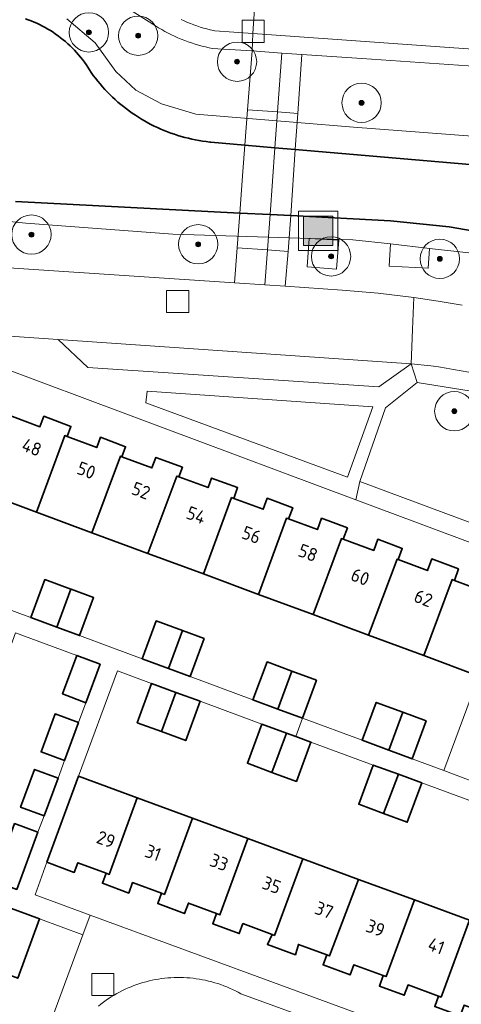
# Model space of a CAD drawing. Extents: x 154222 to 160093, y 456746 to 462495.
# Tile 146 of 254: x 158321 to 158366, y 461077 to 461177. Entities that reach past the tile are written whole.
import ezdxf
from ezdxf.enums import TextEntityAlignment as Align

# ---------------------------------------------------------------- set-up
doc = ezdxf.new("R2010")
doc.units = 0
doc.header["$LTSCALE"] = 0.75
doc.layers.get('0').update_dxf_attribs({"linetype": 'CONTINUOUS'})
for name, color, linetype, lineweight in [('B-XX-GK-BESCHOEIING-G', 252, 'GK-BESCHOEIING', 35), ('B-XX-GR-BEPLANTING_CULTUUR_BODEMBEDEKKER-GV', 252, 'CONTINUOUS', 18), ('B-XX-GR-BEPLANTING_CULTUUR_BOSPLANTSOEN-GV', 252, 'CONTINUOUS', 18), ('B-XX-GR-BOOM-S', 252, 'CONTINUOUS', 25), ('B-XX-IE-MEUBILAIR_WEGMEUBILAIR-S', 252, 'CONTINUOUS', 25), ('B-XX-KW-KUNSTWERK_DEK-GV', 252, 'CONTINUOUS', 18), ('B-XX-OG-BEBOUWING-GV', 6, 'CONTINUOUS', 35), ('B-XX-OG-BEBOUWING-T18', 1, 'CONTINUOUS', 18), ('B-XX-OG-TERREIN_CULTUURSCHEIDING-GV', 252, 'CONTINUOUS', 18), ('B-XX-OG-TERREIN_ERF-GV', 252, 'CONTINUOUS', 18), ('B-XX-OG-WATER_SLOOT-GV', 252, 'CONTINUOUS', 18), ('B-XX-RI-GWA_RIOOLPUT-S', 252, 'CONTINUOUS', 25), ('B-XX-VH-VERHARDING_ASFALT-GV', 252, 'CONTINUOUS', 18), ('B-XX-VH-VERHARDING_BETONSTRAATSTEEN-GV', 252, 'CONTINUOUS', 18), ('B-XX-VH-VERHARDING_TEGEL-GV', 252, 'CONTINUOUS', 18)]:
    doc.layers.add(name, color=color, linetype=linetype, lineweight=lineweight)
doc.styles.add('NLCS-ISO-M-T18', font='NLCS-ISO.ttf', dxfattribs={"height": 1.8})
doc.linetypes.add('GK-BESCHOEIING', pattern='A,30,-5,[1,NLCS.SHX,S=1,R=0,X=0,Y=0],-5', length=40)

# ---------------------------------------------------------------- blocks, each defined once
blk = doc.blocks.new('SIE-WEG_AFVALBAK-SO')
at = {"linetype": 'ByBlock', "lineweight": 18}
h = blk.add_hatch(color=0, dxfattribs=at)
h.dxf.hatch_style = 1
h.paths.add_polyline_path([(-1.5, -1.5), (1.5, -1.5), (1.5, 1.5), (-1.5, 1.5)])
at = {"color": 0, "linetype": 'ByBlock', "lineweight": 18}
for points in [[(-2, -2), (2, -2), (2, 2), (-2, 2)], [(-1.5, -1.5), (1.5, -1.5), (1.5, 1.5), (-1.5, 1.5)]]:
    blk.add_lwpolyline(points, close=True, dxfattribs=at)
blk = doc.blocks.new('SRI-PUT_INSPECTIEPUT_RIOOLPUT-SO')
at = {"color": 0, "linetype": 'ByBlock', "lineweight": 18}
blk.add_lwpolyline([(-1.125, -1.125), (1.125, -1.125), (1.125, 1.125), (-1.125, 1.125)], close=True, dxfattribs=at)
blk = doc.blocks.new('SGR-BOOM_01-SO')
at = {"linetype": 'ByBlock', "lineweight": 18}
h = blk.add_hatch(color=0, dxfattribs=at)
h.dxf.hatch_style = 1
edge = h.paths.add_edge_path()
edge.add_arc((0, 0), 0.25, 0, 360)
at = {"color": 0, "linetype": 'ByBlock', "lineweight": 18}
for radius in [2, 0.25]:
    blk.add_circle((0, 0), radius, dxfattribs=at)

msp = doc.modelspace()

# ---------------------------------------------------------------- linework, layer by layer
at = {"layer": 'B-XX-GK-BESCHOEIING-G'}
for points in [[(158321.341, 461176.831), (158321.638, 461176.725), (158321.932, 461176.612), (158322.223, 461176.491), (158322.512, 461176.363), (158322.797, 461176.227), (158323.078, 461176.084), (158323.356, 461175.935), (158323.63, 461175.778), (158323.899, 461175.614), (158324.165, 461175.444), (158324.426, 461175.267), (158324.682, 461175.083), (158324.934, 461174.893), (158325.181, 461174.696), (158325.423, 461174.494), (158325.659, 461174.285), (158325.891, 461174.07), (158326.116, 461173.85), (158326.336, 461173.624), (158326.551, 461173.392), (158326.759, 461173.155), (158326.961, 461172.913), (158327.157, 461172.666), (158327.347, 461172.414), (158327.53, 461172.157), (158327.707, 461171.896), (158327.877, 461171.63), (158328.04, 461171.36), (158328.258, 461171.061), (158328.482, 461170.767), (158328.712, 461170.478), (158328.949, 461170.194), (158329.192, 461169.915), (158329.44, 461169.641), (158329.695, 461169.373), (158329.955, 461169.11), (158330.221, 461168.853), (158330.493, 461168.602), (158330.769, 461168.357), (158331.051, 461168.118), (158331.339, 461167.885), (158331.631, 461167.658), (158331.928, 461167.438), (158332.229, 461167.224), (158332.536, 461167.017), (158332.846, 461166.816), (158333.161, 461166.622), (158333.48, 461166.436), (158333.803, 461166.255), (158334.13, 461166.082), (158334.46, 461165.917), (158334.794, 461165.758), (158335.132, 461165.606), (158335.472, 461165.462), (158335.816, 461165.326), (158336.162, 461165.196), (158336.511, 461165.075), (158336.863, 461164.96), (158337.217, 461164.854), (158337.573, 461164.755), (158337.932, 461164.664), (158338.292, 461164.581), (158338.654, 461164.505), (158339.018, 461164.438), (158339.382, 461164.378), (158339.749, 461164.326), (158340.116, 461164.282), (158340.23, 461164.27), (158343.681, 461163.972), (158346.752, 461163.707), (158348.82, 461163.529), (158354.736, 461163.018), (158377.225, 461161.078)], [(158370.36, 461154.64), (158364.467, 461155.661), (158358.52, 461156.29), (158348.359, 461156.806), (158346.257, 461156.913), (158343.163, 461157.071), (158320.35, 461158.23)]]:
    msp.add_lwpolyline(points, dxfattribs=at)
at = {"layer": 'B-XX-GR-BEPLANTING_CULTUUR_BODEMBEDEKKER-GV'}
for points in [[(158321.341, 461176.831), (158321.638, 461176.725), (158321.932, 461176.612), (158322.223, 461176.491), (158322.512, 461176.363), (158322.797, 461176.227), (158323.078, 461176.084), (158323.356, 461175.935), (158323.63, 461175.778), (158323.899, 461175.614), (158324.165, 461175.444), (158324.426, 461175.267), (158324.682, 461175.083), (158324.934, 461174.893), (158325.181, 461174.696), (158325.423, 461174.494), (158325.659, 461174.285), (158325.891, 461174.071), (158326.116, 461173.85), (158326.336, 461173.624), (158326.551, 461173.392), (158326.759, 461173.155), (158326.961, 461172.913), (158327.157, 461172.666), (158327.347, 461172.414), (158327.53, 461172.157), (158327.707, 461171.896), (158327.877, 461171.63), (158328.04, 461171.36), (158328.258, 461171.061), (158328.482, 461170.767), (158328.712, 461170.478), (158328.949, 461170.194), (158329.192, 461169.915), (158329.44, 461169.641), (158329.695, 461169.373), (158329.955, 461169.11), (158330.221, 461168.854), (158330.493, 461168.602), (158330.769, 461168.357), (158331.052, 461168.118), (158331.339, 461167.885), (158331.631, 461167.658), (158331.928, 461167.438), (158332.229, 461167.224), (158332.536, 461167.017), (158332.846, 461166.816), (158333.161, 461166.622), (158333.48, 461166.435), (158333.803, 461166.256), (158334.13, 461166.082), (158334.46, 461165.917), (158334.794, 461165.758), (158335.132, 461165.606), (158335.472, 461165.462), (158335.816, 461165.326), (158336.162, 461165.196), (158336.511, 461165.075), (158336.863, 461164.96), (158337.217, 461164.854), (158337.573, 461164.755), (158337.932, 461164.664), (158338.292, 461164.581), (158338.654, 461164.505), (158339.018, 461164.438), (158339.383, 461164.378), (158339.749, 461164.326), (158340.116, 461164.282), (158340.23, 461164.27), (158343.681, 461163.972), (158346.752, 461163.707), (158348.82, 461163.529), (158354.736, 461163.018), (158377.225, 461161.078)], [(158376.648, 461164.144), (158354.726, 461165.805), (158349.008, 461166.272), (158338.686, 461167.114), (158335.199, 461168.179), (158332.575, 461169.545), (158330.543, 461171.453), (158328.452, 461174.359), (158325.58, 461176.804)]]:
    msp.add_lwpolyline(points, dxfattribs=at)
at = {"layer": 'B-XX-GR-BEPLANTING_CULTUUR_BOSPLANTSOEN-GV'}
for points in [[(158337.196, 461176.74), (158337.513, 461176.595), (158337.832, 461176.457), (158338.155, 461176.327), (158338.481, 461176.204), (158338.809, 461176.088), (158339.14, 461175.98), (158339.473, 461175.88), (158339.808, 461175.787), (158340.146, 461175.703), (158340.485, 461175.625), (158340.64, 461175.593), (158344.48, 461175.34), (158344.774, 461179.366)], [(158325.58, 461176.804), (158328.452, 461174.359), (158330.543, 461171.453), (158332.575, 461169.545), (158335.199, 461168.179), (158338.686, 461167.114), (158349.008, 461166.272), (158349.072, 461167.201), (158347.018, 461167.352), (158343.951, 461167.578), (158344.426, 461173.553), (158340.355, 461173.804), (158340.046, 461173.869), (158339.685, 461173.952), (158339.325, 461174.043), (158338.968, 461174.142), (158338.612, 461174.248), (158338.26, 461174.362), (158337.909, 461174.484), (158337.562, 461174.613), (158337.217, 461174.75), (158336.875, 461174.894), (158336.537, 461175.045), (158336.201, 461175.204), (158335.87, 461175.37), (158335.542, 461175.543), (158335.217, 461175.723), (158334.897, 461175.91), (158334.581, 461176.104), (158330.932, 461178.405)]]:
    msp.add_lwpolyline(points, dxfattribs=at)
for points in [[(158355.584, 461172.776), (158349.492, 461173.19), (158349.072, 461167.201), (158349.008, 461166.272), (158354.726, 461165.805), (158376.648, 461164.144), (158375.276, 461171.437)], [(158353.237, 461154.322), (158350.241, 461154.487), (158350.039, 461151.61), (158353.029, 461151.365)], [(158362.48, 461153.466), (158358.501, 461153.921), (158358.361, 461151.682), (158362.355, 461151.455)]]:
    msp.add_lwpolyline(points, close=True, dxfattribs=at)
at = {"layer": 'B-XX-KW-KUNSTWERK_DEK-GV'}
msp.add_lwpolyline([(158347.018, 461167.352), (158343.951, 461167.578), (158343.681, 461163.972), (158343.48, 461161.295), (158343.163, 461157.071), (158342.899, 461153.546), (158345.994, 461153.313), (158348.108, 461153.153), (158348.359, 461156.806), (158348.82, 461163.529), (158348.888, 461164.527), (158349.072, 461167.201)], close=True, dxfattribs=at)
at = {"layer": 'B-XX-OG-BEBOUWING-GV'}
for points in [[(158320.024, 461136.395), (158319.868, 461136.454), (158316.998, 461128.679), (158322.478, 461126.651), (158325.356, 461134.439), (158325.599, 461134.347), (158325.984, 461135.367), (158323.223, 461136.409), (158322.82, 461135.34)], [(158325.599, 461134.347), (158325.356, 461134.439), (158322.478, 461126.651), (158328.124, 461124.562), (158331.02, 461132.33), (158331.157, 461132.279), (158331.546, 461133.309), (158329.006, 461134.267), (158328.609, 461133.212)], [(158331.157, 461132.279), (158331.02, 461132.33), (158328.124, 461124.562), (158333.815, 461122.456), (158336.765, 461130.324), (158336.959, 461130.252), (158337.32, 461131.227), (158334.626, 461132.224), (158334.226, 461131.143)], [(158336.959, 461130.252), (158336.765, 461130.324), (158333.815, 461122.456), (158339.462, 461120.366), (158342.325, 461128.135), (158342.547, 461128.053), (158342.951, 461129.143), (158340.298, 461130.125), (158339.937, 461129.15)], [(158342.547, 461128.053), (158342.325, 461128.135), (158339.462, 461120.366), (158345.06, 461118.295), (158347.921, 461126.041), (158348.137, 461125.961), (158348.56, 461127.104), (158345.97, 461128.063), (158345.555, 461126.94)], [(158348.137, 461125.961), (158347.921, 461126.041), (158345.06, 461118.295), (158350.624, 461116.236), (158353.512, 461123.969), (158353.698, 461123.9), (158354.125, 461125.053), (158351.491, 461126.028), (158351.065, 461124.878)], [(158353.698, 461123.9), (158353.512, 461123.969), (158350.624, 461116.236), (158356.269, 461114.147), (158359.171, 461121.868), (158359.288, 461121.825), (158359.71, 461122.967), (158357.216, 461123.89), (158356.796, 461122.754)], [(158365.446, 461120.881), (158362.708, 461121.894), (158362.273, 461120.72), (158359.288, 461121.825), (158359.171, 461121.868), (158356.269, 461114.147), (158361.903, 461112.063), (158364.776, 461119.8), (158365.013, 461119.712)], [(158325.981, 461118.814), (158323.313, 461119.802), (158321.886, 461115.945), (158324.545, 461114.961)], [(158370.812, 461118.93), (158368.369, 461119.834), (158367.925, 461118.634), (158365.013, 461119.712), (158364.776, 461119.8), (158361.903, 461112.063), (158367.504, 461109.99)], [(158325.995, 461118.809), (158325.981, 461118.814), (158324.545, 461114.961), (158326.857, 461114.106), (158328.284, 461117.962)], [(158337.34, 461114.609), (158334.671, 461115.597), (158333.244, 461111.739), (158335.918, 461110.75)], [(158339.554, 461113.79), (158337.34, 461114.609), (158335.918, 461110.75), (158338.127, 461109.932)], [(158328.965, 461111.204), (158326.58, 461112.079), (158325.128, 461108.163), (158327.506, 461107.281)], [(158348.477, 461110.487), (158345.938, 461111.427), (158344.511, 461107.569), (158347.038, 461106.634)], [(158350.975, 461109.563), (158348.477, 461110.487), (158347.038, 461106.634), (158349.548, 461105.705)], [(158336.673, 461108.327), (158334.195, 461109.24), (158332.726, 461105.247), (158335.208, 461104.333)], [(158339.14, 461107.42), (158336.673, 461108.327), (158335.208, 461104.333), (158337.673, 461103.426)], [(158359.767, 461106.309), (158357.062, 461107.31), (158355.635, 461103.452), (158358.335, 461102.452)], [(158326.753, 461105.25), (158324.375, 461106.133), (158322.944, 461102.273), (158325.322, 461101.391)], [(158362.154, 461105.426), (158359.767, 461106.309), (158358.335, 461102.452), (158360.726, 461101.567)], [(158347.906, 461104.194), (158345.413, 461105.111), (158343.944, 461101.117), (158346.446, 461100.196)], [(158348.863, 461103.842), (158347.906, 461104.194), (158346.446, 461100.196), (158348.935, 461099.28), (158350.404, 461103.275)], [(158359.31, 461099.998), (158356.746, 461100.942), (158355.277, 461096.945), (158357.798, 461096.017)], [(158324.664, 461099.614), (158322.284, 461100.496), (158320.859, 461096.654), (158323.24, 461095.771)], [(158332.737, 461097.598), (158326.758, 461099.797), (158323.541, 461091.052), (158326.322, 461090.017), (158326.691, 461091.009), (158329.561, 461089.94), (158329.884, 461089.82)], [(158361.682, 461099.126), (158359.31, 461099.998), (158357.798, 461096.017), (158360.214, 461095.128)], [(158338.348, 461095.533), (158332.737, 461097.598), (158329.884, 461089.82), (158329.561, 461089.94), (158329.18, 461088.917), (158331.86, 461087.92), (158332.26, 461088.994), (158335.204, 461087.898), (158335.488, 461087.792)], [(158322.624, 461094.107), (158320.243, 461094.99), (158318.088, 461089.174), (158320.472, 461088.298)], [(158343.984, 461093.46), (158338.348, 461095.533), (158335.488, 461087.792), (158335.204, 461087.898), (158334.815, 461086.853), (158337.538, 461085.839), (158337.933, 461086.9), (158340.803, 461085.832), (158341.15, 461085.703)], [(158349.575, 461091.404), (158343.984, 461093.46), (158341.15, 461085.703), (158340.803, 461085.832), (158340.421, 461084.806), (158343.108, 461083.805), (158343.483, 461084.812), (158346.478, 461083.697), (158346.7, 461083.614)], [(158355.252, 461089.315), (158349.575, 461091.404), (158346.7, 461083.614), (158346.478, 461083.697), (158345.979, 461082.696), (158348.835, 461081.65), (158349.132, 461082.702), (158352.024, 461081.638), (158352.297, 461081.538)], [(158360.958, 461087.216), (158355.252, 461089.315), (158352.297, 461081.538), (158352.024, 461081.638), (158351.647, 461080.613), (158354.396, 461079.602), (158354.778, 461080.64), (158357.773, 461079.538), (158358.055, 461079.434)], [(158321.589, 461085.74), (158315.181, 461088.09), (158312.989, 461082.111), (158320.568, 461079.258), (158322.784, 461085.302)], [(158366.544, 461085.162), (158360.958, 461087.216), (158358.055, 461079.434), (158357.773, 461079.538), (158357.378, 461078.463), (158359.913, 461077.531), (158360.297, 461078.575), (158363.402, 461077.432), (158363.661, 461077.337)], [(158372.123, 461083.109), (158366.544, 461085.162), (158363.661, 461077.337), (158363.402, 461077.432), (158363.016, 461076.382), (158365.608, 461075.429), (158366.007, 461076.514), (158368.846, 461075.47), (158369.18, 461075.347)]]:
    msp.add_lwpolyline(points, close=True, dxfattribs=at)
at = {"layer": 'B-XX-OG-TERREIN_CULTUURSCHEIDING-GV'}
for points in [[(158370.36, 461154.64), (158364.467, 461155.661), (158358.52, 461156.29), (158348.359, 461156.806), (158346.257, 461156.913), (158343.163, 461157.071), (158320.35, 461158.23)], [(158317.055, 461156.495), (158321.403, 461156.054), (158336.362, 461154.903), (158354.667, 461154.36), (158358.501, 461153.921), (158362.48, 461153.466), (158366.496, 461153.006)], [(158366.496, 461153.006), (158362.48, 461153.466), (158362.355, 461151.455), (158358.361, 461151.682), (158358.501, 461153.921), (158354.667, 461154.36), (158336.362, 461154.903), (158321.403, 461156.054), (158317.055, 461156.495)], [(158310.444, 461152.093), (158342.63, 461149.957), (158342.899, 461153.546), (158345.994, 461153.313), (158348.108, 461153.153), (158347.771, 461149.616), (158353.59, 461149.23), (158357.247, 461148.91), (158360.893, 461148.475), (158363.357, 461148.115), (158365.812, 461147.702)]]:
    msp.add_lwpolyline(points, dxfattribs=at)
for points in [[(158350.039, 461151.61), (158350.241, 461154.487), (158353.237, 461154.322), (158353.029, 461151.365)], [(158366.734, 461138.945), (158361.207, 461139.836), (158358.015, 461137.27), (158355.393, 461129.753), (158368.244, 461124.99), (158372.187, 461137.674)], [(158356.713, 461137.365), (158333.734, 461138.971), (158333.589, 461137.77), (158354.14, 461130.198)]]:
    msp.add_lwpolyline(points, close=True, dxfattribs=at)
at = {"layer": 'B-XX-OG-TERREIN_ERF-GV'}
for points in [[(158371.81, 461121.632), (158354.985, 461127.912), (158315.37, 461142.7)], [(158320.024, 461136.395), (158322.82, 461135.34), (158323.223, 461136.409), (158325.984, 461135.367), (158325.599, 461134.347), (158328.609, 461133.212), (158329.006, 461134.267), (158331.546, 461133.309), (158331.157, 461132.279), (158334.226, 461131.143), (158334.626, 461132.224), (158337.32, 461131.227), (158336.959, 461130.252), (158339.937, 461129.15), (158340.298, 461130.125), (158342.951, 461129.143), (158342.547, 461128.053), (158345.555, 461126.94), (158345.97, 461128.063), (158348.56, 461127.104), (158348.137, 461125.961), (158351.065, 461124.878), (158351.491, 461126.028), (158354.125, 461125.053), (158353.698, 461123.9), (158356.796, 461122.754), (158357.216, 461123.89), (158359.71, 461122.967), (158359.288, 461121.825), (158362.273, 461120.72), (158362.708, 461121.894), (158365.446, 461120.881), (158365.013, 461119.712), (158367.925, 461118.634)], [(158315.706, 461118.233), (158321.036, 461116.26), (158321.886, 461115.945), (158323.313, 461119.802), (158325.981, 461118.814), (158325.995, 461118.809), (158328.284, 461117.962), (158326.857, 461114.106), (158333.244, 461111.739), (158334.671, 461115.597), (158337.34, 461114.609), (158339.554, 461113.79), (158338.127, 461109.932), (158344.511, 461107.569), (158345.938, 461111.427), (158348.477, 461110.487), (158350.975, 461109.563), (158349.548, 461105.705), (158355.635, 461103.452), (158357.062, 461107.31), (158359.767, 461106.309), (158362.154, 461105.426), (158360.726, 461101.567), (158363.944, 461100.373), (158367.504, 461109.99), (158361.903, 461112.063), (158356.269, 461114.147), (158350.624, 461116.236), (158345.06, 461118.295), (158339.462, 461120.366), (158333.815, 461122.456), (158328.124, 461124.562), (158322.478, 461126.651), (158316.998, 461128.679)], [(158368.027, 461096.788), (158361.682, 461099.126), (158360.214, 461095.128), (158357.798, 461096.017), (158355.277, 461096.945), (158356.746, 461100.942), (158350.404, 461103.275), (158348.935, 461099.28), (158346.446, 461100.196), (158343.944, 461101.117), (158345.413, 461105.111), (158339.14, 461107.42), (158337.673, 461103.426), (158335.208, 461104.333), (158332.726, 461105.247), (158334.195, 461109.24), (158330.706, 461110.527), (158326.758, 461099.797), (158332.737, 461097.598), (158338.348, 461095.533), (158343.984, 461093.46), (158349.575, 461091.404), (158355.252, 461089.315), (158360.958, 461087.216), (158366.544, 461085.162)], [(158363.016, 461076.382), (158363.402, 461077.432), (158360.297, 461078.575), (158359.913, 461077.531), (158357.378, 461078.463), (158357.773, 461079.538), (158354.778, 461080.64), (158354.396, 461079.602), (158351.647, 461080.613), (158352.024, 461081.638), (158349.132, 461082.702), (158348.835, 461081.65), (158345.979, 461082.696), (158346.478, 461083.697), (158343.483, 461084.812), (158343.108, 461083.805), (158340.421, 461084.806), (158340.803, 461085.832), (158337.933, 461086.9), (158337.538, 461085.839), (158334.815, 461086.853), (158335.204, 461087.898), (158332.26, 461088.994), (158331.86, 461087.92), (158329.18, 461088.917), (158329.561, 461089.94), (158326.691, 461091.009), (158326.322, 461090.017), (158323.541, 461091.052), (158322.323, 461087.738), (158327.937, 461085.677), (158359.894, 461073.944)], [(158305.862, 461025.979), (158327.2, 461083.682), (158322.784, 461085.302), (158320.568, 461079.258)]]:
    msp.add_lwpolyline(points, dxfattribs=at)
msp.add_lwpolyline([(158326.58, 461112.079), (158320.343, 461114.374), (158318.161, 461108.434), (158316.084, 461102.779), (158314.062, 461097.275), (158311.918, 461091.439), (158313.763, 461090.762), (158318.088, 461089.174), (158320.243, 461094.99), (158322.624, 461094.107), (158323.24, 461095.771), (158320.859, 461096.654), (158322.284, 461100.496), (158324.664, 461099.614), (158325.322, 461101.391), (158322.944, 461102.273), (158324.375, 461106.133), (158326.753, 461105.25), (158327.506, 461107.281), (158325.128, 461108.163)], close=True, dxfattribs=at)
at = {"layer": 'B-XX-OG-WATER_SLOOT-GV'}
for points in [[(158377.225, 461161.078), (158354.736, 461163.018), (158348.82, 461163.529), (158346.752, 461163.707), (158343.681, 461163.972), (158340.23, 461164.27), (158340.116, 461164.282), (158339.749, 461164.326), (158339.383, 461164.378), (158339.018, 461164.438), (158338.654, 461164.505), (158338.292, 461164.581), (158337.932, 461164.664), (158337.573, 461164.755), (158337.217, 461164.854), (158336.863, 461164.96), (158336.511, 461165.075), (158336.162, 461165.196), (158335.816, 461165.326), (158335.472, 461165.462), (158335.132, 461165.606), (158334.794, 461165.758), (158334.46, 461165.917), (158334.13, 461166.082), (158333.803, 461166.256), (158333.48, 461166.435), (158333.161, 461166.622), (158332.846, 461166.816), (158332.536, 461167.017), (158332.229, 461167.224), (158331.928, 461167.438), (158331.631, 461167.658), (158331.339, 461167.885), (158331.052, 461168.118), (158330.769, 461168.357), (158330.493, 461168.602), (158330.221, 461168.854), (158329.955, 461169.11), (158329.695, 461169.373), (158329.44, 461169.641), (158329.192, 461169.915), (158328.949, 461170.194), (158328.712, 461170.478), (158328.482, 461170.767), (158328.258, 461171.061), (158328.04, 461171.36), (158327.877, 461171.63), (158327.707, 461171.896), (158327.53, 461172.157), (158327.347, 461172.414), (158327.157, 461172.666), (158326.961, 461172.913), (158326.759, 461173.155), (158326.551, 461173.392), (158326.336, 461173.624), (158326.116, 461173.85), (158325.891, 461174.071), (158325.659, 461174.285), (158325.423, 461174.494), (158325.181, 461174.696), (158324.934, 461174.893), (158324.682, 461175.083), (158324.426, 461175.267), (158324.165, 461175.444), (158323.899, 461175.614), (158323.63, 461175.778), (158323.356, 461175.935), (158323.078, 461176.084), (158322.797, 461176.227), (158322.512, 461176.363), (158322.223, 461176.491), (158321.932, 461176.612), (158321.638, 461176.725), (158321.341, 461176.831)], [(158320.35, 461158.23), (158343.163, 461157.071), (158346.257, 461156.913), (158348.359, 461156.806), (158358.52, 461156.29), (158364.467, 461155.661), (158370.36, 461154.64)]]:
    msp.add_lwpolyline(points, dxfattribs=at)
at = {"layer": 'B-XX-VH-VERHARDING_ASFALT-GV'}
for points in [[(158347.454, 461173.329), (158344.426, 461173.553), (158343.951, 461167.578), (158347.018, 461167.352)], [(158349.492, 461173.19), (158347.454, 461173.329), (158347.018, 461167.352), (158349.072, 461167.201)], [(158347.018, 461167.352), (158343.951, 461167.578), (158343.681, 461163.972), (158343.48, 461161.295), (158343.163, 461157.071), (158342.899, 461153.546), (158345.994, 461153.313), (158346.257, 461156.913), (158346.752, 461163.707)], [(158349.072, 461167.201), (158347.018, 461167.352), (158346.752, 461163.707), (158346.257, 461156.913), (158345.994, 461153.313), (158348.108, 461153.153), (158348.359, 461156.806), (158348.82, 461163.529), (158348.888, 461164.527)], [(158345.994, 461153.313), (158342.899, 461153.546), (158342.63, 461149.957), (158345.734, 461149.751)], [(158348.108, 461153.153), (158345.994, 461153.313), (158345.734, 461149.751), (158347.771, 461149.616)]]:
    msp.add_lwpolyline(points, close=True, dxfattribs=at)
for points in [[(158310.36, 461145.191), (158324.675, 461144.22), (158360.612, 461141.743), (158360.757, 461145.211), (158360.893, 461148.475), (158357.247, 461148.91), (158353.59, 461149.23), (158347.771, 461149.616), (158345.734, 461149.751), (158342.63, 461149.957), (158310.444, 461152.093)], [(158365.812, 461147.702), (158363.357, 461148.115), (158360.893, 461148.475), (158360.757, 461145.211), (158360.612, 461141.743), (158362.615, 461141.547), (158362.628, 461141.545), (158363.398, 461141.429), (158364.168, 461141.305), (158364.936, 461141.173), (158365.703, 461141.033), (158366.468, 461140.885)]]:
    msp.add_lwpolyline(points, dxfattribs=at)
at = {"layer": 'B-XX-VH-VERHARDING_BETONSTRAATSTEEN-GV'}
for points in [[(158344.774, 461179.366), (158344.48, 461175.34), (158427.817, 461169.406)], [(158427.817, 461169.406), (158344.48, 461175.34), (158344.426, 461173.553), (158347.454, 461173.329), (158349.492, 461173.19), (158355.584, 461172.776), (158375.276, 461171.437), (158423.419, 461168.164), (158428.157, 461167.842)], [(158359.153, 461071.92), (158343.288, 461077.688), (158343.005, 461077.842), (158342.718, 461077.988), (158342.428, 461078.128), (158342.134, 461078.26), (158341.837, 461078.385), (158341.538, 461078.503), (158341.235, 461078.613), (158340.929, 461078.715), (158340.622, 461078.81), (158340.312, 461078.897), (158339.999, 461078.977), (158339.685, 461079.048), (158339.37, 461079.112), (158339.053, 461079.168), (158338.734, 461079.216), (158338.415, 461079.256), (158338.094, 461079.289), (158337.773, 461079.313), (158337.451, 461079.329), (158337.129, 461079.337), (158336.807, 461079.338), (158336.485, 461079.33), (158336.164, 461079.314), (158335.842, 461079.291), (158335.522, 461079.259), (158335.202, 461079.219), (158334.884, 461079.172), (158334.566, 461079.116), (158334.251, 461079.053), (158333.937, 461078.982), (158333.624, 461078.903), (158333.314, 461078.816), (158333.006, 461078.722), (158332.701, 461078.62), (158332.398, 461078.511), (158332.098, 461078.394), (158331.8, 461078.269), (158331.506, 461078.137), (158331.216, 461077.999), (158330.929, 461077.852), (158330.646, 461077.699), (158330.366, 461077.539), (158330.091, 461077.372), (158329.82, 461077.198), (158329.553, 461077.017), (158329.291, 461076.83), (158329.034, 461076.637), (158328.781, 461076.437)]]:
    msp.add_lwpolyline(points, dxfattribs=at)
msp.add_lwpolyline([(158360.612, 461141.743), (158324.675, 461144.22), (158327.684, 461141.375), (158357.315, 461139.385)], close=True, dxfattribs=at)
at = {"layer": 'B-XX-VH-VERHARDING_TEGEL-GV'}
for points in [[(158330.932, 461178.405), (158334.581, 461176.104), (158334.897, 461175.91), (158335.217, 461175.723), (158335.542, 461175.543), (158335.87, 461175.37), (158336.201, 461175.204), (158336.537, 461175.045), (158336.875, 461174.894), (158337.217, 461174.75), (158337.562, 461174.613), (158337.909, 461174.484), (158338.26, 461174.362), (158338.612, 461174.248), (158338.968, 461174.142), (158339.325, 461174.043), (158339.685, 461173.952), (158340.046, 461173.869), (158340.355, 461173.804), (158344.426, 461173.553), (158344.48, 461175.34), (158340.64, 461175.593), (158340.485, 461175.625), (158340.146, 461175.703), (158339.808, 461175.787), (158339.473, 461175.88), (158339.14, 461175.98), (158338.809, 461176.088), (158338.481, 461176.204), (158338.155, 461176.327), (158337.832, 461176.457), (158337.513, 461176.595), (158337.196, 461176.74)], [(158315.37, 461142.7), (158354.985, 461127.912), (158355.393, 461129.753), (158358.015, 461137.27), (158361.207, 461139.836), (158360.612, 461141.743), (158357.315, 461139.385), (158327.684, 461141.375), (158324.675, 461144.22), (158310.36, 461145.191)], [(158366.468, 461140.885), (158365.703, 461141.033), (158364.936, 461141.173), (158364.168, 461141.305), (158363.398, 461141.429), (158362.628, 461141.545), (158362.615, 461141.547), (158360.612, 461141.743), (158361.207, 461139.836), (158366.734, 461138.945)], [(158368.244, 461124.99), (158355.393, 461129.753), (158354.985, 461127.912), (158371.81, 461121.632)], [(158315.181, 461088.09), (158321.589, 461085.74), (158322.784, 461085.302), (158327.2, 461083.682), (158327.937, 461085.677), (158322.323, 461087.738), (158323.541, 461091.052), (158326.758, 461099.797), (158330.706, 461110.527), (158334.195, 461109.24), (158336.673, 461108.327), (158339.14, 461107.42), (158345.413, 461105.111), (158347.906, 461104.194), (158348.863, 461103.842), (158349.548, 461105.705), (158347.038, 461106.634), (158344.511, 461107.569), (158338.127, 461109.932), (158335.918, 461110.75), (158333.244, 461111.739), (158326.857, 461114.106), (158324.545, 461114.961), (158321.886, 461115.945), (158321.036, 461116.26), (158315.706, 461118.233)], [(158320.343, 461114.374), (158326.58, 461112.079), (158328.965, 461111.204), (158327.506, 461107.281), (158326.753, 461105.25), (158325.322, 461101.391), (158324.664, 461099.614), (158323.24, 461095.771), (158322.624, 461094.107), (158320.472, 461088.298)], [(158367.504, 461109.99), (158363.944, 461100.373), (158365.91, 461099.641)], [(158359.894, 461073.944), (158327.937, 461085.677), (158327.2, 461083.682), (158305.862, 461025.979)], [(158328.781, 461076.437), (158329.034, 461076.637), (158329.291, 461076.83), (158329.553, 461077.017), (158329.82, 461077.198), (158330.091, 461077.372), (158330.366, 461077.539), (158330.646, 461077.699), (158330.929, 461077.852), (158331.216, 461077.999), (158331.506, 461078.137), (158331.8, 461078.269), (158332.098, 461078.394), (158332.398, 461078.511), (158332.701, 461078.62), (158333.006, 461078.722), (158333.314, 461078.816), (158333.624, 461078.903), (158333.937, 461078.982), (158334.251, 461079.053), (158334.566, 461079.116), (158334.884, 461079.172), (158335.202, 461079.219), (158335.522, 461079.259), (158335.842, 461079.291), (158336.164, 461079.314), (158336.485, 461079.33), (158336.807, 461079.338), (158337.129, 461079.337), (158337.451, 461079.329), (158337.773, 461079.313), (158338.094, 461079.289), (158338.415, 461079.256), (158338.734, 461079.216), (158339.053, 461079.168), (158339.37, 461079.112), (158339.685, 461079.048), (158339.999, 461078.977), (158340.312, 461078.897), (158340.622, 461078.81), (158340.929, 461078.715), (158341.235, 461078.613), (158341.538, 461078.503), (158341.837, 461078.385), (158342.134, 461078.26), (158342.428, 461078.128), (158342.718, 461077.988), (158343.005, 461077.842), (158343.288, 461077.688), (158359.153, 461071.92)]]:
    msp.add_lwpolyline(points, dxfattribs=at)
for points in [[(158333.589, 461137.77), (158333.734, 461138.971), (158356.713, 461137.365), (158354.14, 461130.198)], [(158355.635, 461103.452), (158349.548, 461105.705), (158348.863, 461103.842), (158350.404, 461103.275), (158356.746, 461100.942), (158359.31, 461099.998), (158361.682, 461099.126), (158368.027, 461096.788), (158370.493, 461095.879), (158372.945, 461094.977), (158379.212, 461092.668), (158381.893, 461091.681), (158384.236, 461090.819), (158387.637, 461089.57), (158388.298, 461091.384), (158365.91, 461099.641), (158363.944, 461100.373), (158360.726, 461101.567), (158358.335, 461102.452)]]:
    msp.add_lwpolyline(points, close=True, dxfattribs=at)

# ---------------------------------------------------------------- block references
at = {"layer": 'B-XX-GR-BOOM-S'}
for p in [(158327.81, 461175.44), (158332.82, 461175.1), (158342.89, 461172.457), (158355.566, 461168.27), (158321.959, 461154.873), (158338.931, 461153.889), (158352.46, 461152.659), (158363.528, 461152.413), (158365.004, 461136.917)]:
    msp.add_blockref('SGR-BOOM_01-SO', p, dxfattribs=at)
at = {"layer": 'B-XX-IE-MEUBILAIR_WEGMEUBILAIR-S'}
msp.add_blockref('SIE-WEG_AFVALBAK-SO', (158351.144, 461155.253), dxfattribs=at)
at = {"layer": 'B-XX-RI-GWA_RIOOLPUT-S'}
for p in [(158344.52, 461175.55), (158336.84, 461148.077), (158329.223, 461078.629)]:
    msp.add_blockref('SRI-PUT_INSPECTIEPUT_RIOOLPUT-SO', p, dxfattribs=at)

# ---------------------------------------------------------------- texts
at = {"layer": 'B-XX-OG-BEBOUWING-T18', "style": 'NLCS-ISO-M-T18'}
for s, rotation, p in [('48', 338.9, (158321.995, 461133.248)), ('50', 338.9, (158327.551, 461130.906)), ('52', 338.9, (158333.115, 461128.841)), ('54', 338.9, (158338.728, 461126.348)), ('56', 338.9, (158344.353, 461124.341)), ('58', 338.9, (158350.114, 461122.519)), ('60', 338.9, (158355.429, 461120.071)), ('62', 338.9, (158361.858, 461117.898)), ('29', 339.6, (158329.551, 461093.379)), ('31', 339.6, (158334.347, 461092.022)), ('33', 339.6, (158341.064, 461091.05)), ('35', 339.6, (158346.413, 461088.739)), ('37', 339.6, (158351.757, 461086.186)), ('39', 339.6, (158356.986, 461084.362)), ('41', 339.6, (158363.167, 461082.539))]:
    msp.add_text(s, height=1.35, rotation=rotation, dxfattribs=at).set_placement(p, align=Align.MIDDLE_CENTER)

doc.saveas('drawing.dxf')
